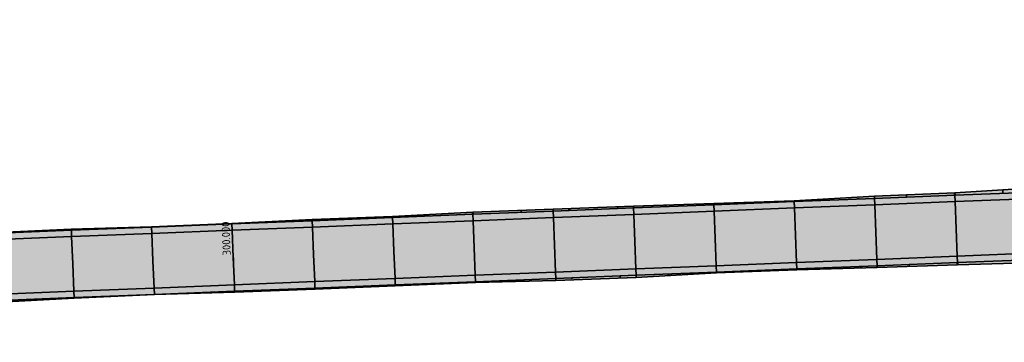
# Model space of a CAD drawing. Header units: metres. Extents: x 202644 to 203075, y 396096 to 396612.
# Tile 5 of 13: x 202761 to 202822, y 396556 to 396576. Entities that reach past the tile are written whole.
import ezdxf

# ---------------------------------------------------------------- set-up
doc = ezdxf.new("R2010")
doc.units = ezdxf.units.M
doc.layers.add('C3D-ALIGNMENT_LABELING', color=7, linetype='Continuous')
doc.layers.add('C3D-CORRIDOR', color=7, linetype='Continuous')
for name, color, linetype, lineweight in [('N-WA-GR-GRAS-V', 61, 'Continuous', 18), ('N-WA-GW-AFWERKEN_INZAAIEN-G', 60, 'Continuous', 35), ('N-WA-GW-DIJK_KRUIN_BINNEN-G', 90, 'Continuous', 35), ('N-WA-GW-DIJK_KRUIN_BUITEN-G', 90, 'Continuous', 35), ('N-WA-GW-DIJK_TEEN_BINNEN-G', 90, 'Continuous', 35), ('N-WA-GW-DIJK_TEEN_BUITEN-G', 90, 'Continuous', 35), ('N-WA-VH-VERHARDING_ASFALT-G', 252, 'Continuous', 35), ('N-WA-VH-VERHARDING_ASFALT-V', 252, 'Continuous', 18), ('N-WA-VH-VERHARDING_GRASBETONSTEEN-G', 102, 'Continuous', 35), ('N-WA-VH-VERHARDING_GRASBETONSTEEN-V', 75, 'Continuous', 18)]:
    doc.layers.add(name, color=color, linetype=linetype, lineweight=lineweight)
doc.styles.add('NLCS-ISO', font='NLCS-ISO.ttf')

msp = doc.modelspace()

# ---------------------------------------------------------------- hatches: boundary and pattern name
at = {"layer": 'N-WA-GR-GRAS-V', "linetype": 'Continuous', "lineweight": 18}
for points in [[(202940.409, 396569.963), (202938.888, 396569.902), (202933.892, 396569.704), (202928.896, 396569.505), (202923.9, 396569.307), (202918.904, 396569.109), (202913.908, 396568.91), (202908.912, 396568.712), (202903.916, 396568.514), (202898.92, 396568.315), (202893.924, 396568.117), (202888.928, 396567.919), (202883.932, 396567.72), (202878.936, 396567.522), (202873.939, 396567.324), (202868.943, 396567.125), (202863.947, 396566.927), (202858.951, 396566.729), (202853.955, 396566.53), (202848.959, 396566.332), (202843.963, 396566.134), (202838.967, 396565.935), (202833.971, 396565.737), (202828.975, 396565.539), (202823.979, 396565.34), (202818.983, 396565.142), (202813.987, 396564.944), (202808.991, 396564.745), (202803.995, 396564.547), (202798.998, 396564.349), (202794.002, 396564.15), (202789.006, 396563.952), (202784.01, 396563.754), (202779.014, 396563.555), (202774.018, 396563.357), (202769.022, 396563.159), (202764.026, 396562.96), (202759.03, 396562.762), (202754.034, 396562.564), (202749.038, 396562.365), (202744.042, 396562.167), (202739.046, 396561.969), (202734.05, 396561.77), (202729.054, 396561.572), (202724.642, 396561.397), (202724.119, 396561.384), (202723.224, 396561.397), (202722.331, 396561.454), (202721.442, 396561.557), (202720.559, 396561.703), (202719.685, 396561.894), (202718.821, 396562.128), (202717.97, 396562.405), (202717.134, 396562.724), (202716.315, 396563.084), (202715.872, 396563.3), (202715.515, 396563.485), (202714.736, 396563.926), (202713.98, 396564.405), (202713.248, 396564.921), (202712.544, 396565.473), (202711.868, 396566.059), (202711.222, 396566.679), (202710.608, 396567.33), (202710.027, 396568.011), (202709.481, 396568.72), (202709.128, 396569.221), (202708.95, 396569.483), (202708.381, 396570.315), (202707.809, 396571.144), (202707.234, 396571.972), (202706.656, 396572.797), (202706.075, 396573.621), (202705.491, 396574.442), (202704.904, 396575.261), (202704.353, 396576.023), (202704.419, 396576.071), (202704.992, 396575.324), (202705.611, 396574.528), (202706.2, 396573.709), (202706.816, 396572.91), (202707.42, 396572.102), (202707.99, 396571.27), (202708.555, 396570.434), (202709.131, 396569.607), (202709.304, 396569.341), (202709.663, 396568.853), (202710.176, 396568.131), (202710.679, 396567.393), (202711.314, 396566.77), (202711.95, 396566.149), (202712.631, 396565.578), (202713.332, 396565.032), (202714.115, 396564.607), (202715.043, 396564.44), (202716.755, 396565.814), (202717.003, 396565.543), (202717.315, 396565.211), (202717.885, 396564.553), (202718.497, 396563.898), (202719.195, 396563.384), (202719.979, 396563.099), (202720.757, 396562.736), (202721.575, 396562.508), (202722.404, 396562.264), (202723.249, 396562.037), (202724.114, 396561.843), (202724.628, 396561.766), (202729.047, 396561.743), (202734.046, 396561.861), (202739.043, 396562.041), (202744.036, 396562.314), (202749.033, 396562.497), (202754.031, 396562.644), (202759.029, 396562.795), (202764.023, 396563.036), (202769.021, 396563.174), (202774.018, 396563.369), (202779.011, 396563.628), (202784.008, 396563.815), (202789.001, 396564.09), (202793.998, 396564.268), (202798.994, 396564.456), (202803.991, 396564.634), (202808.989, 396564.798), (202813.981, 396565.078), (202818.977, 396565.295), (202823.968, 396565.608), (202828.963, 396565.833), (202833.959, 396566.036), (202838.959, 396566.145), (202843.958, 396566.274), (202848.957, 396566.378), (202853.951, 396566.645), (202858.948, 396566.822), (202863.947, 396566.944), (202868.943, 396567.145), (202873.939, 396567.346), (202878.935, 396567.544), (202883.929, 396567.783), (202888.924, 396568.016), (202893.918, 396568.263), (202898.911, 396568.525), (202903.906, 396568.768), (202908.905, 396568.89), (202913.904, 396569.011), (202918.901, 396569.191), (202923.893, 396569.48), (202928.89, 396569.672), (202933.885, 396569.898), (202938.879, 396570.132), (202940.4, 396570.186), (202940.409, 396569.963)], [(202940.578, 396565.706), (202939.057, 396565.65), (202934.062, 396565.429), (202929.063, 396565.297), (202924.068, 396565.087), (202919.072, 396564.88), (202914.077, 396564.664), (202909.081, 396564.459), (202904.086, 396564.222), (202899.089, 396564.053), (202894.095, 396563.804), (202889.095, 396563.714), (202884.099, 396563.496), (202879.105, 396563.249), (202874.106, 396563.12), (202869.111, 396562.895), (202864.117, 396562.657), (202859.119, 396562.498), (202854.123, 396562.308), (202849.126, 396562.122), (202844.132, 396561.88), (202839.142, 396561.539), (202834.147, 396561.3), (202829.152, 396561.084), (202824.153, 396560.953), (202819.155, 396560.796), (202814.157, 396560.645), (202809.159, 396560.494), (202804.163, 396560.303), (202799.17, 396560.019), (202794.174, 396559.823), (202789.175, 396559.698), (202784.179, 396559.495), (202779.183, 396559.3), (202774.187, 396559.104), (202769.189, 396558.949), (202764.194, 396558.726), (202759.201, 396558.453), (202754.206, 396558.228), (202749.212, 396557.979), (202744.214, 396557.818), (202739.216, 396557.669), (202734.223, 396557.41), (202729.225, 396557.259), (202724.828, 396556.735), (202724.168, 396556.634), (202723.034, 396556.606), (202721.839, 396555.98), (202720.767, 396556.753), (202719.721, 396557.337), (202718.627, 396557.566), (202717.545, 396557.846), (202716.53, 396558.329), (202715.533, 396558.824), (202714.519, 396559.266), (202713.975, 396559.539), (202713.52, 396559.742), (202712.557, 396560.289), (202711.586, 396560.827), (202710.663, 396561.445), (202709.777, 396562.117), (202708.868, 396562.771), (202708.042, 396563.525), (202707.234, 396564.303), (202706.543, 396565.186), (202705.821, 396566.044), (202705.37, 396566.668), (202705.206, 396566.933), (202704.666, 396567.764), (202704.116, 396568.589), (202703.543, 396569.397), (202702.962, 396570.201), (202702.372, 396570.997), (202701.841, 396571.836), (202701.305, 396572.671), (202700.772, 396573.427), (202700.952, 396573.558), (202701.494, 396572.808), (202702.073, 396572.001), (202702.648, 396571.193), (202703.22, 396570.382), (202703.789, 396569.569), (202704.355, 396568.754), (202704.918, 396567.937), (202705.479, 396567.118), (202705.654, 396566.861), (202706.091, 396566.241), (202706.765, 396565.366), (202707.482, 396564.525), (202708.24, 396563.721), (202709.037, 396562.956), (202709.872, 396562.232), (202710.742, 396561.551), (202711.644, 396560.914), (202712.578, 396560.323), (202713.54, 396559.779), (202713.981, 396559.55), (202714.527, 396559.284), (202715.539, 396558.839), (202716.571, 396558.445), (202717.622, 396558.103), (202718.688, 396557.814), (202719.767, 396557.579), (202720.857, 396557.398), (202721.955, 396557.271), (202723.058, 396557.2), (202724.162, 396557.184), (202724.809, 396557.2), (202729.22, 396557.375), (202734.216, 396557.574), (202739.212, 396557.772), (202744.208, 396557.97), (202749.204, 396558.169), (202754.201, 396558.367), (202759.197, 396558.565), (202764.193, 396558.764), (202769.189, 396558.962), (202774.185, 396559.16), (202779.181, 396559.359), (202784.177, 396559.557), (202789.173, 396559.755), (202794.169, 396559.954), (202799.165, 396560.152), (202804.161, 396560.35), (202809.157, 396560.549), (202814.153, 396560.747), (202819.149, 396560.945), (202824.145, 396561.144), (202829.141, 396561.342), (202834.138, 396561.54), (202839.134, 396561.739), (202844.13, 396561.937), (202849.126, 396562.135), (202854.122, 396562.334), (202859.118, 396562.532), (202864.114, 396562.73), (202869.11, 396562.929), (202874.106, 396563.127), (202879.102, 396563.325), (202884.098, 396563.524), (202889.094, 396563.722), (202894.09, 396563.92), (202899.086, 396564.119), (202904.082, 396564.317), (202909.079, 396564.515), (202914.075, 396564.714), (202919.071, 396564.912), (202924.067, 396565.11), (202929.063, 396565.309), (202934.059, 396565.507), (202939.055, 396565.705), (202940.576, 396565.766), (202940.578, 396565.706)]]:
    msp.add_hatch(color=61, dxfattribs=at).paths.add_polyline_path(points, flags=0)
at = {"layer": 'N-WA-VH-VERHARDING_ASFALT-V', "linetype": 'Continuous', "lineweight": 18}
for points in [[(202940.493, 396567.864), (202938.972, 396567.804), (202933.976, 396567.605), (202928.979, 396567.407), (202923.983, 396567.209), (202918.987, 396567.01), (202913.991, 396566.812), (202908.995, 396566.614), (202903.999, 396566.415), (202899.003, 396566.217), (202894.007, 396566.019), (202889.011, 396565.82), (202884.015, 396565.622), (202879.019, 396565.424), (202874.023, 396565.225), (202869.027, 396565.027), (202864.031, 396564.829), (202859.035, 396564.63), (202854.039, 396564.432), (202849.042, 396564.234), (202844.046, 396564.035), (202839.05, 396563.837), (202834.054, 396563.639), (202829.058, 396563.44), (202824.062, 396563.242), (202819.066, 396563.044), (202814.07, 396562.845), (202809.074, 396562.647), (202804.078, 396562.449), (202799.082, 396562.25), (202794.086, 396562.052), (202789.09, 396561.854), (202784.094, 396561.655), (202779.098, 396561.457), (202774.101, 396561.259), (202769.105, 396561.06), (202764.109, 396560.862), (202759.113, 396560.664), (202754.117, 396560.465), (202749.121, 396560.267), (202744.125, 396560.069), (202739.129, 396559.87), (202734.133, 396559.672), (202729.137, 396559.474), (202724.726, 396559.298), (202724.141, 396559.284), (202723.141, 396559.298), (202722.143, 396559.363), (202721.15, 396559.477), (202720.163, 396559.641), (202719.186, 396559.854), (202718.221, 396560.115), (202717.27, 396560.425), (202716.336, 396560.781), (202715.421, 396561.184), (202714.926, 396561.425), (202714.527, 396561.632), (202713.657, 396562.124), (202712.812, 396562.659), (202711.995, 396563.236), (202711.208, 396563.853), (202710.453, 396564.508), (202709.731, 396565.2), (202709.045, 396565.927), (202708.396, 396566.688), (202707.786, 396567.48), (202707.391, 396568.041), (202707.214, 396568.301), (202706.65, 396569.126), (202706.082, 396569.949), (202705.511, 396570.77), (202704.938, 396571.59), (202704.361, 396572.407), (202703.782, 396573.222), (202703.199, 396574.034), (202702.653, 396574.791), (202704.029, 396575.788), (202704.579, 396575.027), (202705.165, 396574.209), (202705.748, 396573.389), (202706.329, 396572.567), (202706.906, 396571.743), (202707.48, 396570.917), (202708.051, 396570.088), (202708.619, 396569.258), (202708.797, 396568.997), (202709.158, 396568.484), (202709.717, 396567.759), (202710.31, 396567.063), (202710.938, 396566.397), (202711.598, 396565.764), (202712.29, 396565.164), (202713.01, 396564.6), (202713.757, 396564.072), (202714.53, 396563.583), (202715.327, 396563.132), (202715.692, 396562.943), (202716.144, 396562.723), (202716.982, 396562.354), (202717.837, 396562.028), (202718.707, 396561.745), (202719.59, 396561.505), (202720.484, 396561.311), (202721.386, 396561.161), (202722.295, 396561.056), (202723.208, 396560.997), (202724.123, 396560.984), (202724.658, 396560.997), (202729.069, 396561.172), (202734.066, 396561.371), (202739.062, 396561.569), (202744.058, 396561.767), (202749.054, 396561.966), (202754.05, 396562.164), (202759.046, 396562.362), (202764.042, 396562.561), (202769.038, 396562.759), (202774.034, 396562.957), (202779.03, 396563.156), (202784.026, 396563.354), (202789.022, 396563.552), (202794.018, 396563.751), (202799.014, 396563.949), (202804.01, 396564.147), (202809.006, 396564.346), (202814.003, 396564.544), (202818.999, 396564.742), (202823.995, 396564.941), (202828.991, 396565.139), (202833.987, 396565.337), (202838.983, 396565.536), (202843.979, 396565.734), (202848.975, 396565.932), (202853.971, 396566.131), (202858.967, 396566.329), (202863.963, 396566.527), (202868.959, 396566.726), (202873.955, 396566.924), (202878.951, 396567.122), (202883.947, 396567.321), (202888.944, 396567.519), (202893.94, 396567.717), (202898.936, 396567.916), (202903.932, 396568.114), (202908.928, 396568.312), (202913.924, 396568.511), (202918.92, 396568.709), (202923.916, 396568.907), (202928.912, 396569.106), (202933.908, 396569.304), (202938.904, 396569.502), (202940.425, 396569.563), (202940.493, 396567.864)], [(202940.56, 396566.166), (202939.039, 396566.105), (202934.043, 396565.907), (202929.047, 396565.708), (202924.051, 396565.51), (202919.055, 396565.312), (202914.059, 396565.113), (202909.063, 396564.915), (202904.067, 396564.717), (202899.071, 396564.518), (202894.074, 396564.32), (202889.078, 396564.122), (202884.082, 396563.923), (202879.086, 396563.725), (202874.09, 396563.527), (202869.094, 396563.328), (202864.098, 396563.13), (202859.102, 396562.932), (202854.106, 396562.733), (202849.11, 396562.535), (202844.114, 396562.337), (202839.118, 396562.138), (202834.122, 396561.94), (202829.126, 396561.742), (202824.13, 396561.543), (202819.133, 396561.345), (202814.137, 396561.147), (202809.141, 396560.948), (202804.145, 396560.75), (202799.149, 396560.552), (202794.153, 396560.353), (202789.157, 396560.155), (202784.161, 396559.957), (202779.165, 396559.758), (202774.169, 396559.56), (202769.173, 396559.362), (202764.177, 396559.163), (202759.181, 396558.965), (202754.185, 396558.767), (202749.189, 396558.568), (202744.193, 396558.37), (202739.196, 396558.172), (202734.2, 396557.973), (202729.204, 396557.775), (202724.793, 396557.6), (202724.158, 396557.584), (202723.073, 396557.6), (202721.991, 396557.67), (202720.913, 396557.794), (202719.843, 396557.971), (202718.783, 396558.203), (202717.736, 396558.486), (202716.704, 396558.822), (202715.691, 396559.209), (202714.698, 396559.646), (202714.161, 396559.907), (202713.728, 396560.132), (202712.783, 396560.666), (202711.867, 396561.246), (202710.98, 396561.872), (202710.126, 396562.541), (202709.307, 396563.252), (202708.524, 396564.003), (202707.78, 396564.792), (202707.076, 396565.618), (202706.414, 396566.477), (202705.985, 396567.085), (202705.809, 396567.343), (202705.248, 396568.164), (202704.684, 396568.982), (202704.117, 396569.798), (202703.547, 396570.612), (202702.974, 396571.424), (202702.398, 396572.234), (202701.819, 396573.041), (202701.276, 396573.793), (202702.653, 396574.791), (202703.199, 396574.034), (202703.782, 396573.222), (202704.361, 396572.407), (202704.938, 396571.59), (202705.511, 396570.77), (202706.082, 396569.949), (202706.65, 396569.126), (202707.214, 396568.301), (202707.391, 396568.041), (202707.786, 396567.48), (202708.396, 396566.688), (202709.045, 396565.927), (202709.731, 396565.2), (202710.453, 396564.508), (202711.208, 396563.853), (202711.995, 396563.236), (202712.812, 396562.659), (202713.657, 396562.124), (202714.527, 396561.632), (202714.926, 396561.425), (202715.421, 396561.184), (202716.336, 396560.781), (202717.27, 396560.425), (202718.221, 396560.115), (202719.186, 396559.854), (202720.163, 396559.641), (202721.15, 396559.477), (202722.143, 396559.363), (202723.141, 396559.298), (202724.141, 396559.284), (202724.726, 396559.298), (202729.137, 396559.474), (202734.133, 396559.672), (202739.129, 396559.87), (202744.125, 396560.069), (202749.121, 396560.267), (202754.117, 396560.465), (202759.113, 396560.664), (202764.109, 396560.862), (202769.105, 396561.06), (202774.101, 396561.259), (202779.098, 396561.457), (202784.094, 396561.655), (202789.09, 396561.854), (202794.086, 396562.052), (202799.082, 396562.25), (202804.078, 396562.449), (202809.074, 396562.647), (202814.07, 396562.845), (202819.066, 396563.044), (202824.062, 396563.242), (202829.058, 396563.44), (202834.054, 396563.639), (202839.05, 396563.837), (202844.046, 396564.035), (202849.042, 396564.234), (202854.039, 396564.432), (202859.035, 396564.63), (202864.031, 396564.829), (202869.027, 396565.027), (202874.023, 396565.225), (202879.019, 396565.424), (202884.015, 396565.622), (202889.011, 396565.82), (202894.007, 396566.019), (202899.003, 396566.217), (202903.999, 396566.415), (202908.995, 396566.614), (202913.991, 396566.812), (202918.987, 396567.01), (202923.983, 396567.209), (202928.979, 396567.407), (202933.976, 396567.605), (202938.972, 396567.804), (202940.493, 396567.864), (202940.56, 396566.166)]]:
    msp.add_hatch(color=252, dxfattribs=at).paths.add_polyline_path(points, flags=0)
at = {"layer": 'N-WA-VH-VERHARDING_GRASBETONSTEEN-V', "linetype": 'Continuous', "lineweight": 18}
for points in [[(202940.425, 396569.563), (202938.904, 396569.502), (202933.908, 396569.304), (202928.912, 396569.106), (202923.916, 396568.907), (202918.92, 396568.709), (202913.924, 396568.511), (202908.928, 396568.312), (202903.932, 396568.114), (202898.936, 396567.916), (202893.94, 396567.717), (202888.944, 396567.519), (202883.947, 396567.321), (202878.951, 396567.122), (202873.955, 396566.924), (202868.959, 396566.726), (202863.963, 396566.527), (202858.967, 396566.329), (202853.971, 396566.131), (202848.975, 396565.932), (202843.979, 396565.734), (202838.983, 396565.536), (202833.987, 396565.337), (202828.991, 396565.139), (202823.995, 396564.941), (202818.999, 396564.742), (202814.003, 396564.544), (202809.006, 396564.346), (202804.01, 396564.147), (202799.014, 396563.949), (202794.018, 396563.751), (202789.022, 396563.552), (202784.026, 396563.354), (202779.03, 396563.156), (202774.034, 396562.957), (202769.038, 396562.759), (202764.042, 396562.561), (202759.046, 396562.362), (202754.05, 396562.164), (202749.054, 396561.966), (202744.058, 396561.767), (202739.062, 396561.569), (202734.066, 396561.371), (202729.069, 396561.172), (202724.658, 396560.997), (202724.123, 396560.984), (202723.208, 396560.997), (202722.295, 396561.056), (202721.386, 396561.161), (202720.484, 396561.311), (202719.59, 396561.505), (202718.707, 396561.745), (202717.837, 396562.028), (202716.982, 396562.354), (202716.144, 396562.723), (202715.692, 396562.943), (202715.327, 396563.132), (202714.53, 396563.583), (202713.757, 396564.072), (202713.01, 396564.6), (202712.29, 396565.164), (202711.598, 396565.764), (202710.938, 396566.397), (202710.31, 396567.063), (202709.717, 396567.759), (202709.158, 396568.484), (202708.797, 396568.997), (202708.619, 396569.258), (202708.051, 396570.088), (202707.48, 396570.917), (202706.906, 396571.743), (202706.329, 396572.567), (202705.748, 396573.389), (202705.165, 396574.209), (202704.579, 396575.027), (202704.029, 396575.788), (202704.353, 396576.023), (202704.904, 396575.261), (202705.491, 396574.442), (202706.075, 396573.621), (202706.656, 396572.797), (202707.234, 396571.972), (202707.809, 396571.144), (202708.381, 396570.315), (202708.95, 396569.483), (202709.128, 396569.221), (202709.481, 396568.72), (202710.027, 396568.011), (202710.608, 396567.33), (202711.222, 396566.679), (202711.868, 396566.059), (202712.544, 396565.473), (202713.248, 396564.921), (202713.98, 396564.405), (202714.736, 396563.926), (202715.515, 396563.485), (202715.872, 396563.3), (202716.315, 396563.084), (202717.134, 396562.724), (202717.97, 396562.405), (202718.821, 396562.128), (202719.685, 396561.894), (202720.559, 396561.703), (202721.442, 396561.557), (202722.331, 396561.454), (202723.224, 396561.397), (202724.119, 396561.384), (202724.642, 396561.397), (202729.054, 396561.572), (202734.05, 396561.77), (202739.046, 396561.969), (202744.042, 396562.167), (202749.038, 396562.365), (202754.034, 396562.564), (202759.03, 396562.762), (202764.026, 396562.96), (202769.022, 396563.159), (202774.018, 396563.357), (202779.014, 396563.555), (202784.01, 396563.754), (202789.006, 396563.952), (202794.002, 396564.15), (202798.998, 396564.349), (202803.995, 396564.547), (202808.991, 396564.745), (202813.987, 396564.944), (202818.983, 396565.142), (202823.979, 396565.34), (202828.975, 396565.539), (202833.971, 396565.737), (202838.967, 396565.935), (202843.963, 396566.134), (202848.959, 396566.332), (202853.955, 396566.53), (202858.951, 396566.729), (202863.947, 396566.927), (202868.943, 396567.125), (202873.939, 396567.324), (202878.936, 396567.522), (202883.932, 396567.72), (202888.928, 396567.919), (202893.924, 396568.117), (202898.92, 396568.315), (202903.916, 396568.514), (202908.912, 396568.712), (202913.908, 396568.91), (202918.904, 396569.109), (202923.9, 396569.307), (202928.896, 396569.505), (202933.892, 396569.704), (202938.888, 396569.902), (202940.409, 396569.963), (202940.425, 396569.563)], [(202940.576, 396565.766), (202939.055, 396565.705), (202934.059, 396565.507), (202929.063, 396565.309), (202924.067, 396565.11), (202919.071, 396564.912), (202914.075, 396564.714), (202909.079, 396564.515), (202904.082, 396564.317), (202899.086, 396564.119), (202894.09, 396563.92), (202889.094, 396563.722), (202884.098, 396563.524), (202879.102, 396563.325), (202874.106, 396563.127), (202869.11, 396562.929), (202864.114, 396562.73), (202859.118, 396562.532), (202854.122, 396562.334), (202849.126, 396562.135), (202844.13, 396561.937), (202839.134, 396561.739), (202834.138, 396561.54), (202829.141, 396561.342), (202824.145, 396561.144), (202819.149, 396560.945), (202814.153, 396560.747), (202809.157, 396560.549), (202804.161, 396560.35), (202799.165, 396560.152), (202794.169, 396559.954), (202789.173, 396559.755), (202784.177, 396559.557), (202779.181, 396559.359), (202774.185, 396559.16), (202769.189, 396558.962), (202764.193, 396558.764), (202759.197, 396558.565), (202754.201, 396558.367), (202749.204, 396558.169), (202744.208, 396557.97), (202739.212, 396557.772), (202734.216, 396557.574), (202729.22, 396557.375), (202724.809, 396557.2), (202724.162, 396557.184), (202723.058, 396557.2), (202721.955, 396557.271), (202720.857, 396557.398), (202719.767, 396557.579), (202718.688, 396557.814), (202717.622, 396558.103), (202716.571, 396558.445), (202715.539, 396558.839), (202714.527, 396559.284), (202713.981, 396559.55), (202713.54, 396559.779), (202712.578, 396560.323), (202711.644, 396560.914), (202710.742, 396561.551), (202709.872, 396562.232), (202709.037, 396562.956), (202708.24, 396563.721), (202707.482, 396564.525), (202706.765, 396565.366), (202706.091, 396566.241), (202705.654, 396566.861), (202705.479, 396567.118), (202704.918, 396567.937), (202704.355, 396568.754), (202703.789, 396569.569), (202703.22, 396570.382), (202702.648, 396571.193), (202702.073, 396572.001), (202701.494, 396572.808), (202700.952, 396573.558), (202701.276, 396573.793), (202701.819, 396573.041), (202702.398, 396572.234), (202702.974, 396571.424), (202703.547, 396570.612), (202704.117, 396569.798), (202704.684, 396568.982), (202705.248, 396568.164), (202705.809, 396567.343), (202705.985, 396567.085), (202706.414, 396566.477), (202707.076, 396565.618), (202707.78, 396564.792), (202708.524, 396564.003), (202709.307, 396563.252), (202710.126, 396562.541), (202710.98, 396561.872), (202711.867, 396561.246), (202712.783, 396560.666), (202713.728, 396560.132), (202714.161, 396559.907), (202714.698, 396559.646), (202715.691, 396559.209), (202716.704, 396558.822), (202717.736, 396558.486), (202718.783, 396558.203), (202719.843, 396557.971), (202720.913, 396557.794), (202721.991, 396557.67), (202723.073, 396557.6), (202724.158, 396557.584), (202724.793, 396557.6), (202729.204, 396557.775), (202734.2, 396557.973), (202739.196, 396558.172), (202744.193, 396558.37), (202749.189, 396558.568), (202754.185, 396558.767), (202759.181, 396558.965), (202764.177, 396559.163), (202769.173, 396559.362), (202774.169, 396559.56), (202779.165, 396559.758), (202784.161, 396559.957), (202789.157, 396560.155), (202794.153, 396560.353), (202799.149, 396560.552), (202804.145, 396560.75), (202809.141, 396560.948), (202814.137, 396561.147), (202819.133, 396561.345), (202824.13, 396561.543), (202829.126, 396561.742), (202834.122, 396561.94), (202839.118, 396562.138), (202844.114, 396562.337), (202849.11, 396562.535), (202854.106, 396562.733), (202859.102, 396562.932), (202864.098, 396563.13), (202869.094, 396563.328), (202874.09, 396563.527), (202879.086, 396563.725), (202884.082, 396563.923), (202889.078, 396564.122), (202894.074, 396564.32), (202899.071, 396564.518), (202904.067, 396564.717), (202909.063, 396564.915), (202914.059, 396565.113), (202919.055, 396565.312), (202924.051, 396565.51), (202929.047, 396565.708), (202934.043, 396565.907), (202939.039, 396566.105), (202940.56, 396566.166), (202940.576, 396565.766)]]:
    msp.add_hatch(color=75, dxfattribs=at).paths.add_polyline_path(points, flags=0)

# ---------------------------------------------------------------- linework, layer by layer
at = {"layer": 'C3D-ALIGNMENT_LABELING', "color": 7, "linetype": 'Continuous', "lineweight": -3}
msp.add_line((202774.092, 396561.508), (202774.111, 396561.009), dxfattribs=at)
at = {"layer": 'C3D-CORRIDOR', "color": 7, "linetype": 'Continuous', "lineweight": 35}
for p, q in [((202815.985, 396565.023, 14.014), (202815.979, 396565.165, 13.967)), ((202821.98, 396565.261, 13.992), (202821.972, 396565.483, 13.918)), ((202797.999, 396564.309, 14.03), (202797.995, 396564.418, 13.994)), ((202803.995, 396564.547, 14.027), (202803.991, 396564.634, 13.998)), ((202809.99, 396564.785, 14.023), (202809.987, 396564.854, 14)), ((202786.009, 396563.833, 14.037), (202786.005, 396563.925, 14.007)), ((202792.004, 396564.071, 14.034), (202791.999, 396564.196, 13.992)), ((202768.023, 396563.119, 14.048), (202768.022, 396563.147, 14.039)), ((202774.018, 396563.369, 14.048), (202774.018, 396563.357, 14.044)), ((202780.013, 396563.595, 14.041), (202780.011, 396563.665, 14.017)), ((202762.028, 396562.881, 14.051), (202762.025, 396562.94, 14.032)), ((202816.152, 396560.826, 14.014), (202816.157, 396560.705, 13.973)), ((202798.166, 396560.112, 14.03), (202798.171, 396559.98, 13.986)), ((202804.161, 396560.35, 14.027), (202804.163, 396560.303, 14.011)), ((202810.156, 396560.588, 14.023), (202810.159, 396560.524, 14.002)), ((202786.175, 396559.636, 14.037), (202786.178, 396559.577, 14.017)), ((202792.171, 396559.874, 14.034), (202792.175, 396559.773, 14)), ((202768.19, 396558.904, 14.049), (202768.189, 396558.922, 14.048)), ((202774.185, 396559.16, 14.044), (202774.187, 396559.104, 14.026)), ((202780.18, 396559.398, 14.041), (202780.182, 396559.339, 14.021)), ((202762.194, 396558.684, 14.051), (202762.197, 396558.617, 14.029))]:
    msp.add_line(p, q, dxfattribs=at)
at = {"layer": 'C3D-CORRIDOR', "color": 7, "linetype": 'Continuous', "lineweight": 50}
for p, q in [((202818.983, 396565.142, 14.006), (202818.98, 396565.218, 13.98)), ((202800.997, 396564.428, 14.028), (202800.995, 396564.477, 14.012)), ((202806.992, 396564.666, 14.025), (202806.991, 396564.699, 14.014)), ((202812.987, 396564.904, 14.02), (202812.985, 396564.963, 14.001)), ((202783.011, 396563.714, 14.039), (202783.01, 396563.746, 14.028)), ((202789.006, 396563.952, 14.036), (202789.004, 396564.021, 14.013)), ((202795.002, 396564.19, 14.032), (202794.999, 396564.248, 14.013)), ((202771.021, 396563.238, 14.046), (202771.02, 396563.245, 14.045)), ((202777.016, 396563.476, 14.043), (202777.015, 396563.5, 14.036)), ((202765.025, 396563, 14.05), (202765.024, 396563.032, 14.039)), ((202813.154, 396560.707, 14.02), (202813.156, 396560.661, 14.005)), ((202819.149, 396560.945, 14.006), (202819.152, 396560.87, 13.981)), ((202801.164, 396560.231, 14.028), (202801.165, 396560.182, 14.012)), ((202807.159, 396560.469, 14.025), (202807.16, 396560.444, 14.016)), ((202783.178, 396559.517, 14.039), (202783.179, 396559.487, 14.029)), ((202789.173, 396559.755, 14.036), (202789.174, 396559.727, 14.026)), ((202795.168, 396559.993, 14.032), (202795.171, 396559.928, 14.01)), ((202771.187, 396559.041, 14.046), (202771.188, 396559.026, 14.044)), ((202777.182, 396559.279, 14.043), (202777.184, 396559.25, 14.033)), ((202765.192, 396558.803, 14.05), (202765.192, 396558.787, 14.045))]:
    msp.add_line(p, q, dxfattribs=at)
at = {"layer": 'N-WA-GW-AFWERKEN_INZAAIEN-G', "color": 60, "linetype": 'Continuous', "lineweight": 35}
for p, q in [((202813.987, 396564.944, 14.019), (202813.981, 396565.078, 13.974)), ((202818.983, 396565.142, 14.006), (202818.977, 396565.295, 13.955)), ((202798.998, 396564.349, 14.03), (202798.994, 396564.456, 13.994)), ((202803.995, 396564.547, 14.027), (202803.991, 396564.634, 13.998)), ((202808.991, 396564.745, 14.024), (202808.989, 396564.798, 14.006)), ((202784.01, 396563.754, 14.038), (202784.008, 396563.815, 14.018)), ((202789.006, 396563.952, 14.036), (202789.001, 396564.09, 13.99)), ((202794.002, 396564.15, 14.033), (202793.998, 396564.268, 13.993)), ((202769.022, 396563.159, 14.047), (202769.021, 396563.174, 14.042)), ((202774.018, 396563.357, 14.044), (202774.018, 396563.369, 14.048)), ((202779.014, 396563.555, 14.041), (202779.011, 396563.628, 14.017)), ((202764.026, 396562.96, 14.05), (202764.023, 396563.036, 14.025)), ((202814.153, 396560.747, 14.019), (202814.157, 396560.645, 13.985)), ((202819.149, 396560.945, 14.006), (202819.155, 396560.796, 13.956)), ((202799.165, 396560.152, 14.03), (202799.17, 396560.019, 13.985)), ((202804.161, 396560.35, 14.027), (202804.163, 396560.303, 14.011)), ((202809.157, 396560.549, 14.024), (202809.159, 396560.494, 14.006)), ((202784.177, 396559.557, 14.038), (202784.179, 396559.495, 14.018)), ((202789.173, 396559.755, 14.036), (202789.175, 396559.698, 14.017)), ((202794.169, 396559.954, 14.033), (202794.174, 396559.823, 13.989)), ((202769.189, 396558.962, 14.047), (202769.189, 396558.949, 14.052)), ((202774.185, 396559.16, 14.044), (202774.187, 396559.104, 14.026)), ((202779.181, 396559.359, 14.041), (202779.183, 396559.3, 14.022)), ((202764.193, 396558.764, 14.05), (202764.194, 396558.726, 14.038))]:
    msp.add_line(p, q, dxfattribs=at)
at = {"layer": 'N-WA-GW-DIJK_KRUIN_BINNEN-G', "color": 90, "linetype": 'Continuous', "lineweight": 35}
for points in [[(202823.979, 396565.34, 13.982), (202818.983, 396565.142, 14.006), (202813.987, 396564.944, 14.019), (202808.991, 396564.745, 14.024), (202803.995, 396564.547, 14.027), (202798.998, 396564.349, 14.03), (202794.002, 396564.15, 14.033), (202789.006, 396563.952, 14.036), (202784.01, 396563.754, 14.038), (202779.014, 396563.555, 14.041), (202774.018, 396563.357, 14.044), (202769.022, 396563.159, 14.047), (202764.026, 396562.96, 14.05), (202759.03, 396562.762, 14.053)], [(202823.995, 396564.941, 13.982), (202818.999, 396564.742, 14.006), (202814.003, 396564.544, 14.019), (202809.006, 396564.346, 14.024), (202804.01, 396564.147, 14.027), (202799.014, 396563.949, 14.03), (202794.018, 396563.751, 14.033), (202789.022, 396563.552, 14.036), (202784.026, 396563.354, 14.038), (202779.03, 396563.156, 14.041), (202774.034, 396562.957, 14.044), (202769.038, 396562.759, 14.047), (202764.042, 396562.561, 14.05), (202759.046, 396562.362, 14.053)]]:
    msp.add_polyline3d(points, dxfattribs=at)
at = {"layer": 'N-WA-GW-DIJK_KRUIN_BUITEN-G', "color": 90, "linetype": 'Continuous', "lineweight": 35}
for points in [[(202824.13, 396561.543, 13.982), (202819.133, 396561.345, 14.006), (202814.137, 396561.147, 14.019), (202809.141, 396560.948, 14.024), (202804.145, 396560.75, 14.027), (202799.149, 396560.552, 14.03), (202794.153, 396560.353, 14.033), (202789.157, 396560.155, 14.036), (202784.161, 396559.957, 14.038), (202779.165, 396559.758, 14.041), (202774.169, 396559.56, 14.044), (202769.173, 396559.362, 14.047), (202764.177, 396559.163, 14.05), (202759.181, 396558.965, 14.053)], [(202824.145, 396561.144, 13.982), (202819.149, 396560.945, 14.006), (202814.153, 396560.747, 14.019), (202809.157, 396560.549, 14.024), (202804.161, 396560.35, 14.027), (202799.165, 396560.152, 14.03), (202794.169, 396559.954, 14.033), (202789.173, 396559.755, 14.036), (202784.177, 396559.557, 14.038), (202779.181, 396559.359, 14.041), (202774.185, 396559.16, 14.044), (202769.189, 396558.962, 14.047), (202764.193, 396558.764, 14.05), (202759.197, 396558.565, 14.053)]]:
    msp.add_polyline3d(points, dxfattribs=at)
at = {"layer": 'N-WA-GW-DIJK_TEEN_BINNEN-G', "color": 90, "linetype": 'Continuous', "lineweight": 35}
msp.add_polyline3d([(202823.968, 396565.608, 13.893), (202818.977, 396565.295, 13.955), (202813.981, 396565.078, 13.974), (202808.989, 396564.798, 14.006), (202803.991, 396564.634, 13.998), (202798.994, 396564.456, 13.994), (202793.998, 396564.268, 13.993), (202789.001, 396564.09, 13.99), (202784.008, 396563.815, 14.018), (202779.011, 396563.628, 14.017), (202774.018, 396563.369, 14.048), (202769.021, 396563.174, 14.042), (202764.023, 396563.036, 14.025), (202759.029, 396562.795, 14.042)], dxfattribs=at)
at = {"layer": 'N-WA-GW-DIJK_TEEN_BUITEN-G', "color": 90, "linetype": 'Continuous', "lineweight": 35}
msp.add_polyline3d([(202824.153, 396560.953, 13.918), (202819.155, 396560.796, 13.956), (202814.157, 396560.645, 13.985), (202809.159, 396560.494, 14.006), (202804.163, 396560.303, 14.011), (202799.17, 396560.019, 13.985), (202794.174, 396559.823, 13.989), (202789.175, 396559.698, 14.017), (202784.179, 396559.495, 14.018), (202779.183, 396559.3, 14.022), (202774.187, 396559.104, 14.026), (202769.189, 396558.949, 14.052), (202764.194, 396558.726, 14.038), (202759.201, 396558.453, 14.016)], dxfattribs=at)
at = {"layer": 'N-WA-VH-VERHARDING_ASFALT-G', "color": 252, "linetype": 'Continuous', "lineweight": 35}
for p, q in [((202814.07, 396562.845, 14.019), (202814.003, 396564.544, 14.019)), ((202819.066, 396563.044, 14.006), (202818.999, 396564.742, 14.006)), ((202794.086, 396562.052, 14.033), (202794.018, 396563.751, 14.033)), ((202799.082, 396562.25, 14.03), (202799.014, 396563.949, 14.03)), ((202804.078, 396562.449, 14.027), (202804.01, 396564.147, 14.027)), ((202809.074, 396562.647, 14.024), (202809.006, 396564.346, 14.024)), ((202779.098, 396561.457, 14.041), (202779.03, 396563.156, 14.041)), ((202784.094, 396561.655, 14.038), (202784.026, 396563.354, 14.038)), ((202789.09, 396561.854, 14.036), (202789.022, 396563.552, 14.036)), ((202764.109, 396560.862, 14.05), (202764.042, 396562.561, 14.05)), ((202769.105, 396561.06, 14.047), (202769.038, 396562.759, 14.047)), ((202774.101, 396561.259, 14.044), (202774.034, 396562.957, 14.044)), ((202809.074, 396562.647, 14.024), (202809.141, 396560.948, 14.024)), ((202814.07, 396562.845, 14.019), (202814.137, 396561.147, 14.019)), ((202819.066, 396563.044, 14.006), (202819.133, 396561.345, 14.006)), ((202794.086, 396562.052, 14.033), (202794.153, 396560.353, 14.033)), ((202799.082, 396562.25, 14.03), (202799.149, 396560.552, 14.03)), ((202804.078, 396562.449, 14.027), (202804.145, 396560.75, 14.027)), ((202779.098, 396561.457, 14.041), (202779.165, 396559.758, 14.041)), ((202784.094, 396561.655, 14.038), (202784.161, 396559.957, 14.038)), ((202789.09, 396561.854, 14.036), (202789.157, 396560.155, 14.036)), ((202764.109, 396560.862, 14.05), (202764.177, 396559.163, 14.05)), ((202769.105, 396561.06, 14.047), (202769.173, 396559.362, 14.047)), ((202774.101, 396561.259, 14.044), (202774.169, 396559.56, 14.044))]:
    msp.add_line(p, q, dxfattribs=at)
at = {"layer": 'N-WA-VH-VERHARDING_GRASBETONSTEEN-G', "color": 102, "linetype": 'Continuous', "lineweight": 35}
for p, q in [((202818.999, 396564.742, 14.006), (202818.983, 396565.142, 14.006)), ((202804.01, 396564.147, 14.027), (202803.995, 396564.547, 14.027)), ((202809.006, 396564.346, 14.024), (202808.991, 396564.745, 14.024)), ((202814.003, 396564.544, 14.019), (202813.987, 396564.944, 14.019)), ((202784.026, 396563.354, 14.038), (202784.01, 396563.754, 14.038)), ((202789.022, 396563.552, 14.036), (202789.006, 396563.952, 14.036)), ((202794.018, 396563.751, 14.033), (202794.002, 396564.15, 14.033)), ((202799.014, 396563.949, 14.03), (202798.998, 396564.349, 14.03)), ((202769.038, 396562.759, 14.047), (202769.022, 396563.159, 14.047)), ((202774.034, 396562.957, 14.044), (202774.018, 396563.357, 14.044)), ((202779.03, 396563.156, 14.041), (202779.014, 396563.555, 14.041)), ((202764.042, 396562.561, 14.05), (202764.026, 396562.96, 14.05)), ((202819.133, 396561.345, 14.006), (202819.149, 396560.945, 14.006)), ((202804.145, 396560.75, 14.027), (202804.161, 396560.35, 14.027)), ((202809.141, 396560.948, 14.024), (202809.157, 396560.549, 14.024)), ((202814.137, 396561.147, 14.019), (202814.153, 396560.747, 14.019)), ((202789.157, 396560.155, 14.036), (202789.173, 396559.755, 14.036)), ((202794.153, 396560.353, 14.033), (202794.169, 396559.954, 14.033)), ((202799.149, 396560.552, 14.03), (202799.165, 396560.152, 14.03)), ((202774.169, 396559.56, 14.044), (202774.185, 396559.16, 14.044)), ((202779.165, 396559.758, 14.041), (202779.181, 396559.359, 14.041)), ((202784.161, 396559.957, 14.038), (202784.177, 396559.557, 14.038)), ((202764.177, 396559.163, 14.05), (202764.193, 396558.764, 14.05)), ((202769.173, 396559.362, 14.047), (202769.189, 396558.962, 14.047))]:
    msp.add_line(p, q, dxfattribs=at)

# ---------------------------------------------------------------- texts
at = {"layer": 'C3D-ALIGNMENT_LABELING', "color": 7, "linetype": 'Continuous', "lineweight": -3, "insert": (202773.946, 396561.403), "char_height": 0.5, "attachment_point": 7, "rotation": 92.2734, "style": 'NLCS-ISO'}
msp.add_mtext('300.000', dxfattribs=at)

doc.saveas('drawing.dxf')
